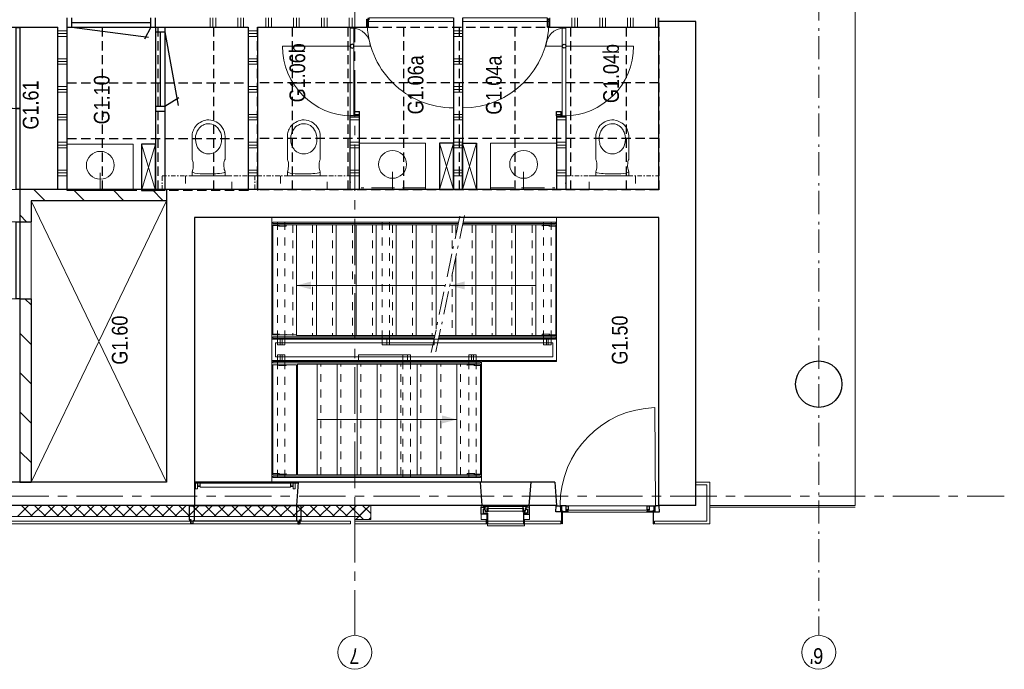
# Model space of a CAD drawing. Header units: millimetres. Extents: x 164327 to 368283, y 131426 to 274001.
# Tile 39 of 160: x 253114 to 263727, y 255018 to 262013. Entities that reach past the tile are written whole.
import ezdxf

# ---------------------------------------------------------------- set-up
doc = ezdxf.new("R2010")
doc.units = ezdxf.units.MM
doc.header["$LTSCALE"] = 400
for name, pattern in [('CENTER', [2, 1.25, -0.25, 0.25, -0.25]), ('HIDDEN', [0.375, 0.25, -0.125]), ('STYLE_01', [0.416641, 0.208282, -0.208359]), ('STYLE_06', [1.041641, 0.625, -0.208282, 0.069427, -0.138931]), ('STYLE_07', [1.875, 0.625, -0.208282, 0.625, -0.208359, 0.069427, -0.138931]), ('STYLE_15', [0.240945, 0.11811, -0.059055, 0.004724, -0.059055])]:
    doc.linetypes.add(name, pattern=pattern)
for name, color, linetype, lineweight in [('Binnenkozijnen', 140, 'Continuous', 15), ('Buitenkozijnen', 140, 'Continuous', 15), ('Lijn-afbreek', 140, 'STYLE_06', 15), ('mat-beton (ihwg)', 5, 'Continuous', 25), ('mat-isolatie', 140, 'Continuous', 15), ('mat-kalkzandsteen', 5, 'Continuous', 25), ('mat-multiplex-hor', 140, 'Continuous', 15), ('mat-naaldhout', 140, 'Continuous', 15), ('mat-scheidingswand-horizontaal', 5, 'Continuous', 25), ('mat-scheidingswand-vertikaal', 5, 'Continuous', 25), ('None', 7, 'Continuous', 9), ('Ruimtenummers', 5, 'Continuous', 25), ('sanitair', 7, 'Continuous', 5)]:
    doc.layers.add(name, color=color, linetype=linetype, lineweight=lineweight)
for name, color, linetype in [('plafond', 255, 'HIDDEN'), ('plat', 5, 'Continuous'), ('stramien', 1, 'CENTER')]:
    doc.layers.add(name, color=color, linetype=linetype)
doc.styles.add('Arial Narrow', font='ARIALN.TTF', dxfattribs={"height": 222.25})

# ---------------------------------------------------------------- blocks, each defined once
blk = doc.blocks.new('*X44')
at = {"layer": 'None', "lineweight": 13}
for p, q in [((37321, 11886), (37441, 11766)), ((37321, 11745), (37441, 11625)), ((37321, 11603), (37441, 11483)), ((37321, 11462), (37441, 11342)), ((37321, 11320), (37441, 11200)), ((37321, 11179), (37441, 11059)), ((37321, 11038), (37441, 10918)), ((37321, 10896), (37441, 10776)), ((37321, 10755), (37441, 10635)), ((37321, 10613), (37441, 10493)), ((37321, 10472), (37441, 10352)), ((37321, 10331), (37441, 10211)), ((37321, 10189), (37441, 10069)), ((37321, 10048), (37441, 9928)), ((37321, 9906), (37441, 9786)), ((37321, 9765), (37441, 9645)), ((37321, 9624), (37441, 9504)), ((37321, 9482), (37441, 9362)), ((37321, 9341), (37441, 9221)), ((37321, 9199), (37441, 9079)), ((37321, 9058), (37441, 8938)), ((37321, 8917), (37441, 8797)), ((37321, 8775), (37441, 8655)), ((37321, 8634), (37441, 8514)), ((37321, 8492), (37441, 8372)), ((37321, 8351), (37441, 8231)), ((37321, 8210), (37411, 8120))]:
    blk.add_line(p, q, dxfattribs=at)
at = {"layer": 'None', "lineweight": 5}
for p, q in [((37321, 11724), (37441, 11844)), ((37321, 11582), (37441, 11702)), ((37321, 11441), (37441, 11561)), ((37321, 11300), (37441, 11420)), ((37321, 11158), (37441, 11278)), ((37321, 11017), (37441, 11137)), ((37321, 10875), (37441, 10995)), ((37321, 10734), (37441, 10854)), ((37321, 10592), (37441, 10712)), ((37321, 10451), (37441, 10571)), ((37321, 10310), (37441, 10430)), ((37321, 10168), (37441, 10288)), ((37321, 10027), (37441, 10147)), ((37321, 9885), (37441, 10005)), ((37321, 9744), (37441, 9864)), ((37321, 9603), (37441, 9723)), ((37321, 9461), (37441, 9581)), ((37321, 9320), (37441, 9440)), ((37321, 9178), (37441, 9298)), ((37321, 9037), (37441, 9157)), ((37321, 8895), (37441, 9015)), ((37321, 8754), (37441, 8874)), ((37321, 8613), (37441, 8733)), ((37321, 8471), (37441, 8591)), ((37321, 8330), (37441, 8450)), ((37325, 8192), (37441, 8308)), ((37402, 8127), (37441, 8167))]:
    blk.add_line(p, q, dxfattribs=at)
blk = doc.blocks.new('*X45')
at = {"layer": 'None', "lineweight": 5}
for p, q in [((37291, 8158), (37382, 8250)), ((37353, 8079), (37441, 8167))]:
    blk.add_line(p, q, dxfattribs=at)
at = {"layer": 'None', "lineweight": 13}
for p, q in [((37291, 8240), (37441, 8090)), ((37422, 8250), (37441, 8231)), ((37291, 8099), (37311, 8079))]:
    blk.add_line(p, q, dxfattribs=at)
blk = doc.blocks.new('service blokje')
at = {"layer": 'None', "color": 8, "lineweight": 5}
for p, q in [((-500, 300), (0, 150)), ((0, 300), (-500, 150))]:
    blk.add_line(p, q, dxfattribs=at)
at = {"layer": 'None', "color": 92, "linetype": 'Continuous', "lineweight": 25}
blk.add_lwpolyline([(-500, 300), (0, 300), (0, 150), (-500, 150)], close=True, dxfattribs=at)
blk = doc.blocks.new('wasbak rechthoekig')
at = {"layer": 'None', "color": 43, "linetype": 'Continuous', "lineweight": 9}
blk.add_line((0, -190), (0, 0), dxfattribs=at)
at = {"layer": 'None', "color": 43, "lineweight": 9}
blk.add_circle((0, -272), 150, dxfattribs=at)
blk = doc.blocks.new('*X67')
at = {"layer": 'None', "lineweight": 9}
for p, q in [((4900, -3840), (5000, -3840)), ((4900, -3870), (5000, -3870)), ((4900, -3900), (5000, -3900)), ((4900, -4140), (5000, -4140)), ((4900, -4170), (5000, -4170)), ((4900, -4200), (5000, -4200)), ((4900, -4440), (5000, -4440)), ((4900, -4470), (5000, -4470)), ((4900, -4500), (5000, -4500)), ((4900, -4740), (5000, -4740)), ((4900, -4770), (5000, -4770)), ((4900, -4800), (5000, -4800)), ((4900, -5040), (5000, -5040)), ((4900, -5070), (5000, -5070)), ((4900, -5100), (5000, -5100)), ((4900, -5340), (5000, -5340)), ((4900, -5370), (5000, -5370)), ((4900, -5400), (5000, -5400))]:
    blk.add_line(p, q, dxfattribs=at)
blk = doc.blocks.new('*X68')
at = {"layer": 'None', "lineweight": 9}
for p, q in [((4900, -7500), (5000, -7500)), ((4900, -7740), (5000, -7740)), ((4900, -7770), (5000, -7770)), ((4900, -7800), (5000, -7800)), ((4900, -8040), (5000, -8040)), ((4900, -8070), (5000, -8070)), ((4900, -8100), (5000, -8100)), ((4900, -8340), (5000, -8340)), ((4900, -8370), (5000, -8370)), ((4900, -8400), (5000, -8400)), ((4900, -8640), (5000, -8640)), ((4900, -8670), (5000, -8670))]:
    blk.add_line(p, q, dxfattribs=at)
blk = doc.blocks.new('*X69')
at = {"layer": 'None', "lineweight": 9}
for p, q in [((3300, -2300), (3300, -2200)), ((3330, -2300), (3330, -2200)), ((3360, -2300), (3360, -2200)), ((3600, -2300), (3600, -2200)), ((3630, -2300), (3630, -2200)), ((3660, -2300), (3660, -2200)), ((3900, -2300), (3900, -2200)), ((3930, -2300), (3930, -2200)), ((3960, -2300), (3960, -2200)), ((4200, -2300), (4200, -2200)), ((4230, -2300), (4230, -2200)), ((4260, -2300), (4260, -2200)), ((4500, -2300), (4500, -2200)), ((4530, -2300), (4530, -2200)), ((4560, -2300), (4560, -2200)), ((4800, -2300), (4800, -2200)), ((4830, -2300), (4830, -2200)), ((4860, -2300), (4860, -2200))]:
    blk.add_line(p, q, dxfattribs=at)
blk = doc.blocks.new('*X73')
at = {"layer": 'None', "lineweight": 9}
blk.add_line((2805, -1862), (2877, -1790), dxfattribs=at)
blk = doc.blocks.new('*X74')
at = {"layer": 'None', "lineweight": 9}
for p, q in [((211, -1910), (331, -1790)), ((636, -1910), (756, -1790)), ((1060, -1910), (1180, -1790)), ((1484, -1910), (1604, -1790)), ((1908, -1910), (1975, -1843))]:
    blk.add_line(p, q, dxfattribs=at)
blk = doc.blocks.new('*U75')
at = {"layer": 'None', "color": 92, "linetype": 'Continuous', "lineweight": 25}
for points in [[(3153, -1750), (4025, -1750), (4025, -1790), (3153, -1790)], [(4025, -1750), (4897, -1750), (4897, -1790), (4025, -1790)]]:
    blk.add_lwpolyline(points, close=True, dxfattribs=at)
blk = doc.blocks.new('*U76')
at = {"layer": 'None', "color": 140, "linetype": 'Continuous', "lineweight": 15}
for p, q in [((3153, -918), (3153, -1750)), ((4897, -918), (4897, -1750))]:
    blk.add_line(p, q, dxfattribs=at)
for points, knots in [([(4025, -1750), (4025, -1527), (3908, -1334), (3791, -1141), (3589, -1029), (3387, -918), (3153, -918)], [0, 0, 0, 0.32689, 0.32689, 0.660261, 0.660261, 1, 1, 1]), ([(4897, -918), (4663, -918), (4461, -1029), (4259, -1141), (4142, -1334), (4025, -1527), (4025, -1750)], [0, 0, 0, 0.339739, 0.339739, 0.67311, 0.67311, 1, 1, 1])]:
    blk.add_open_spline(points, degree=2, knots=knots, dxfattribs=at)
at = {"layer": 'None', "color": 7}
blk.add_blockref('*U75', (0, 0), dxfattribs=at)
blk = doc.blocks.new('*U81')
at = {"layer": 'None', "color": 140, "linetype": 'Continuous', "lineweight": 15}
blk.add_line((1975, -850), (1975, -1750), dxfattribs=at)
at = {"layer": 'None', "color": 92, "linetype": 'Continuous', "lineweight": 25}
blk.add_lwpolyline([(1975, -1750), (2805, -1750), (2805, -1790), (1975, -1790)], close=True, dxfattribs=at)
at = {"layer": 'None', "color": 140, "linetype": 'Continuous', "lineweight": 15}
blk.add_open_spline([(2805, -1750), (2805, -1509), (2694, -1300), (2583, -1091), (2390, -971), (2197, -850), (1975, -850)], degree=2, knots=[0, 0, 0, 0.344418, 0.344418, 0.677866, 0.677866, 1, 1, 1], dxfattribs=at)
blk = doc.blocks.new('wandcloset SPHINX')
at = {"layer": 'sanitair', "color": 8, "linetype": 'STYLE_01', "lineweight": 5}
blk.add_lwpolyline([(0, 250), (150, 250), (150, -250), (0, -250)], close=True, dxfattribs=at)
at = {"layer": 'sanitair', "color": 43, "linetype": 'Continuous', "lineweight": 9}
blk.add_lwpolyline([(0, 177.5), (-42.5, 177.5), (-68.5, 169.49), (-81.5, 167.061), (-97.5, 165.452), (-112.223, 165), (-129.5, 165.626), (-142.511, 167), (-153.5, 168.934), (-163.5, 171.61), (-171.5, 174.928), (-175.461, 177.5), (-432.5, 177.5), (-451.5, 175.115), (-466.343, 172), (-477.5, 168.764), (-490.5, 163.958), (-500.5, 159.811), (-516.35, 150.66), (-529, 142), (-542.5, 130.791), (-553.289, 120.002), (-565.613, 105), (-573.696, 91), (-584.987, 71.443), (-590.599, 57), (-595.434, 40), (-600, 17), (-600, -4), (-598.231, -25), (-593.936, -46), (-587.67, -65), (-579.924, -82), (-569.15, -100), (-556.5, -116.406), (-538.909, -133.997), (-520.491, -148), (-497.5, -160.877), (-468.5, -171.436), (-445.5, -176.004), (-422.5, -177.5), (-175.461, -177.5), (-168.589, -173.532), (-153.805, -169), (-137.5, -166.368), (-117.5, -165.057), (-100.5, -165.286), (-83.5, -166.788), (-67.5, -169.733), (-54.815, -174), (-42.5, -177.5), (0, -177.5)], close=True, dxfattribs=at)
for points in [[(-330.716, 131.213), (-363.716, 138.777), (-388.716, 141.656), (-406.212, 141.656), (-429.716, 139.048), (-448.716, 134.643), (-468.716, 127.543), (-480.799, 121.853), (-491.088, 116.038), (-502.647, 108.253), (-515.298, 97.853), (-524.755, 88.396), (-535.714, 74.853), (-541.855, 65.453), (-545.716, 58.53), (-550.716, 47.753), (-557.272, 26.853), (-559.437, 13.853), (-560.216, -0.007), (-559.024, -17.147), (-555.144, -35.147), (-548.367, -53.147), (-538.934, -70.147), (-526.781, -86.147), (-517.716, -95.606), (-506.733, -105.147), (-491.716, -115.665), (-478.716, -122.931), (-460.916, -131.116), (-436.916, -138.081), (-416.716, -140.879), (-397.466, -141.875), (-378.716, -140.93), (-364.516, -138.937), (-348.626, -135.336), (-335.166, -132.83), (-326.916, -129.699), (-317.327, -125.944), (-306.916, -120.88), (-295.743, -114.147), (-278.132, -100.147), (-264.351, -85.147), (-254.63, -71.147), (-245.716, -53.764), (-239.317, -35.147), (-235.935, -18.147), (-234.716, 0.125), (-236.444, 21.853), (-239.706, 34.853), (-242.271, 45.076), (-245.479, 53.453), (-251.993, 66.853), (-258.716, 77.739), (-266.716, 88.307), (-276.513, 98.853), (-284.308, 105.853), (-293.716, 113.014), (-302.862, 118.853), (-311.716, 123.6), (-321.216, 127.406), (-330.716, 131.213)], [(-42.5, 177.5), (-37.757, 174), (-34.002, 166), (-29.049, 147), (-25.068, 122), (-21.975, 92), (-20.331, 68), (-19.056, 38), (-18.555, 12), (-18.5, 0), (-18.971, -35), (-19.865, -59), (-20.941, -78), (-22.401, -97), (-24.571, -118), (-28.282, -143), (-32.692, -162), (-36.065, -171), (-39.386, -176), (-42.5, -177.5)]]:
    blk.add_lwpolyline(points, dxfattribs=at)
blk = doc.blocks.new('*X82')
at = {"layer": 'None', "lineweight": 9}
for p, q in [((3300, -6562.5), (3300, -6462.5)), ((3330, -6562.5), (3330, -6462.5)), ((3360, -6562.5), (3360, -6462.5)), ((3600, -6562.5), (3600, -6462.5)), ((3630, -6562.5), (3630, -6462.5)), ((3660, -6562.5), (3660, -6462.5)), ((3900, -6562.5), (3900, -6462.5)), ((3930, -6562.5), (3930, -6462.5)), ((3960, -6562.5), (3960, -6462.5)), ((4200, -6562.5), (4200, -6462.5)), ((4230, -6562.5), (4230, -6462.5)), ((4260, -6562.5), (4260, -6462.5)), ((4500, -6562.5), (4500, -6462.5)), ((4530, -6562.5), (4530, -6462.5)), ((4560, -6562.5), (4560, -6462.5)), ((4800, -6562.5), (4800, -6462.5)), ((4830, -6562.5), (4830, -6462.5)), ((4860, -6562.5), (4860, -6462.5))]:
    blk.add_line(p, q, dxfattribs=at)
blk = doc.blocks.new('*X83')
at = {"layer": 'None', "lineweight": 9}
for p, q in [((3300, -5450), (3300, -5350)), ((3330, -5450), (3330, -5350)), ((3360, -5450), (3360, -5350)), ((3600, -5450), (3600, -5350)), ((3630, -5450), (3630, -5350)), ((3660, -5450), (3660, -5350)), ((3900, -5450), (3900, -5350)), ((3930, -5450), (3930, -5350))]:
    blk.add_line(p, q, dxfattribs=at)
blk = doc.blocks.new('*X84')
at = {"layer": 'None', "lineweight": 9}
for p, q in [((3300, -7675), (3300, -7575)), ((3330, -7675), (3330, -7575)), ((3360, -7675), (3360, -7575)), ((3600, -7675), (3600, -7575)), ((3630, -7675), (3630, -7575)), ((3660, -7675), (3660, -7575)), ((3900, -7675), (3900, -7575)), ((3930, -7675), (3930, -7575))]:
    blk.add_line(p, q, dxfattribs=at)
blk = doc.blocks.new('taatsdeur 950 toilet')
at = {"layer": 'Binnenkozijnen', "lineweight": 15}
blk.add_lwpolyline([(0, 40), (945, 40), (945, 0), (0, 0)], close=True, dxfattribs=at)
at = {"layer": 'Binnenkozijnen', "color": 92, "lineweight": 25}
blk.add_circle((750, 20), 20, dxfattribs=at)
at = {"layer": 'None', "color": 43, "linetype": 'Continuous', "lineweight": 9}
for p, q in [((750, 40), (750, 215)), ((750, 0), (750, -730))]:
    blk.add_line(p, q, dxfattribs=at)
for radius, start, end in [(195, 0, 90), (750, 180, 270)]:
    blk.add_arc((750, 20), radius, start, end, dxfattribs=at)
blk = doc.blocks.new('metalstud voorzetwand')
at = {"layer": 'None', "color": 140, "linetype": 'STYLE_15', "lineweight": 15}
blk.add_lwpolyline([(0, 0), (150, 0), (150, -1000), (0, -1000)], close=True, dxfattribs=at)
blk = doc.blocks.new('kubica deur 930')
at = {"layer": 'None', "color": 43, "linetype": 'Continuous', "lineweight": 9}
blk.add_line((0, -40), (0, -970), dxfattribs=at)
at = {"layer": 'None', "color": 140, "linetype": 'Continuous', "lineweight": 15}
blk.add_lwpolyline([(0, -40), (0, 0), (-910, 0), (-910, -20), (-930, -20), (-930, -40)], close=True, dxfattribs=at)
at = {"layer": 'None', "color": 43, "linetype": 'Continuous', "lineweight": 9}
blk.add_arc((0, -40), 930, 180, 270, dxfattribs=at)
blk = doc.blocks.new('*U86')
at = {"layer": 'None', "color": 92, "linetype": 'Continuous', "lineweight": 25}
for p, q in [((4900, -7497.5), (4985, -7497.5)), ((4985, -7497.5), (4985, -7477.5)), ((4985, -7477.5), (5000, -7477.5))]:
    blk.add_line(p, q, dxfattribs=at)
at = {"layer": 'None', "color": 7, "xscale": -1, "rotation": 270}
blk.add_blockref('kubica deur 930', (5000, -6562.5), dxfattribs=at)
blk = doc.blocks.new('*U87')
at = {"layer": 'None', "color": 92, "linetype": 'Continuous', "lineweight": 25}
for p, q in [((4900, -5527.5), (4985, -5527.5)), ((4985, -5527.5), (4985, -5547.5)), ((4985, -5547.5), (5000, -5547.5))]:
    blk.add_line(p, q, dxfattribs=at)
at = {"layer": 'None', "color": 7, "rotation": 270}
blk.add_blockref('kubica deur 930', (5000, -6462.5), dxfattribs=at)
blk = doc.blocks.new('*X88')
at = {"layer": 'None', "lineweight": 9}
blk.add_line((3960, -7625), (3960, -7575), dxfattribs=at)
blk = doc.blocks.new('*U89')
at = {"layer": 'mat-scheidingswand-horizontaal', "lineweight": 25}
for p, q in [((3944, -7575), (3990, -7575)), ((3944, -7625), (3990, -7625)), ((3990, -7575), (3990, -7625))]:
    blk.add_line(p, q, dxfattribs=at)
at = {"layer": 'mat-scheidingswand-horizontaal'}
blk.add_blockref('*X88', (0, 0), dxfattribs=at)
blk = doc.blocks.new('*X90')
at = {"layer": 'None', "lineweight": 9}
blk.add_line((3960, -5450), (3960, -5400), dxfattribs=at)
blk = doc.blocks.new('*U91')
at = {"layer": 'mat-scheidingswand-horizontaal', "lineweight": 25}
for p, q in [((3945, -5400), (3990, -5400)), ((3990, -5400), (3990, -5450)), ((3945, -5450), (3990, -5450))]:
    blk.add_line(p, q, dxfattribs=at)
at = {"layer": 'mat-scheidingswand-horizontaal'}
blk.add_blockref('*X90', (0, 0), dxfattribs=at)
blk = doc.blocks.new('*X92')
at = {"layer": 'None', "lineweight": 9}
for p, q in [((3300, -4350), (3300, -4250)), ((3330, -4350), (3330, -4250)), ((3360, -4350), (3360, -4250)), ((3600, -4350), (3600, -4250)), ((3630, -4350), (3630, -4250)), ((3660, -4350), (3660, -4250)), ((3900, -4350), (3900, -4250)), ((3930, -4350), (3930, -4250)), ((3960, -4350), (3960, -4250)), ((4200, -4350), (4200, -4250)), ((4230, -4350), (4230, -4250)), ((4260, -4350), (4260, -4250)), ((4500, -4350), (4500, -4250)), ((4530, -4350), (4530, -4250)), ((4560, -4350), (4560, -4250)), ((4800, -4350), (4800, -4250)), ((4830, -4350), (4830, -4250)), ((4860, -4350), (4860, -4250))]:
    blk.add_line(p, q, dxfattribs=at)
blk = doc.blocks.new('*X93')
at = {"layer": 'None', "lineweight": 9}
for p, q in [((3030, -2061), (3150, -1941)), ((3030, -2485), (3150, -2365)), ((3030, -2910), (3150, -2790)), ((3030, -3334), (3150, -3214))]:
    blk.add_line(p, q, dxfattribs=at)
blk = doc.blocks.new('*U94')
at = {"layer": 'None', "color": 8, "linetype": 'Continuous', "lineweight": 5}
for p, q in [((0, -3370), (3030, -1910)), ((0, -1910), (3030, -3370))]:
    blk.add_line(p, q, dxfattribs=at)
blk = doc.blocks.new('*U103')
at = {"layer": 'Lijn-afbreek', "color": 43, "linetype": 'STYLE_01', "lineweight": 9}
blk.add_line((40461, 8705), (39271, 8705), dxfattribs=at)
at = {"layer": 'Lijn-afbreek', "color": 43, "linetype": 'Continuous', "lineweight": 9}
for p, q in [((40461, 8665), (39271, 8665)), ((39271, 8425), (39271, 8665)), ((40461, 8425), (40461, 8665))]:
    blk.add_line(p, q, dxfattribs=at)
blk = doc.blocks.new('*U104')
at = {"layer": 'Lijn-afbreek', "color": 43, "linetype": 'STYLE_01', "lineweight": 9}
blk.add_line((40461, 8275), (39271, 8275), dxfattribs=at)
at = {"layer": 'Lijn-afbreek', "color": 43, "linetype": 'Continuous', "lineweight": 9}
for p, q in [((40461, 8235), (39271, 8235)), ((39271, 7995), (39271, 8235)), ((40461, 7995), (40461, 8235))]:
    blk.add_line(p, q, dxfattribs=at)
blk = doc.blocks.new('*U105')
at = {"layer": 'Lijn-afbreek', "color": 43, "linetype": 'STYLE_01', "lineweight": 9}
blk.add_line((40461, 8490), (39271, 8490), dxfattribs=at)
at = {"layer": 'Lijn-afbreek', "color": 43, "linetype": 'Continuous', "lineweight": 9}
for p, q in [((40461, 8450), (39271, 8450)), ((39271, 8210), (39271, 8450)), ((40461, 8210), (40461, 8450))]:
    blk.add_line(p, q, dxfattribs=at)
blk = doc.blocks.new('*U106')
at = {"layer": 'Lijn-afbreek', "color": 43, "linetype": 'Continuous', "lineweight": 9}
for p, q in [((40461, 9135), (39276, 9135)), ((39276, 8880), (39276, 9135)), ((40461, 9135), (40461, 8880)), ((40461, 8880), (39276, 8880))]:
    blk.add_line(p, q, dxfattribs=at)
blk = doc.blocks.new('*U107')
at = {"layer": 'Lijn-afbreek', "color": 43, "linetype": 'STYLE_01', "lineweight": 9}
blk.add_line((40461, 8920), (39271, 8920), dxfattribs=at)
at = {"layer": 'Lijn-afbreek', "color": 43, "linetype": 'Continuous', "lineweight": 9}
for p, q in [((40461, 8880), (39271, 8880)), ((39271, 8640), (39271, 8880)), ((40461, 8640), (40461, 8880))]:
    blk.add_line(p, q, dxfattribs=at)
blk = doc.blocks.new('*U108')
at = {"layer": 'Lijn-afbreek', "color": 8, "linetype": 'STYLE_01', "lineweight": 5}
blk.add_line((40461, 8060), (39271, 8060), dxfattribs=at)
at = {"layer": 'Lijn-afbreek', "color": 8, "linetype": 'Continuous', "lineweight": 5}
for p, q in [((40461, 8020), (39271, 8020)), ((39271, 7780), (39271, 8020)), ((40461, 7780), (40461, 8020))]:
    blk.add_line(p, q, dxfattribs=at)
blk = doc.blocks.new('*U109')
at = {"layer": 'Lijn-afbreek', "color": 8, "linetype": 'STYLE_01', "lineweight": 5}
blk.add_line((40461, 7845), (39271, 7845), dxfattribs=at)
at = {"layer": 'Lijn-afbreek', "color": 8, "linetype": 'Continuous', "lineweight": 5}
for p, q in [((40461, 7805), (39271, 7805)), ((39271, 7565), (39271, 7805)), ((40461, 7565), (40461, 7805))]:
    blk.add_line(p, q, dxfattribs=at)
blk = doc.blocks.new('*U110')
at = {"layer": 'Lijn-afbreek', "color": 140, "linetype": 'STYLE_01', "lineweight": 15}
blk.add_line((40461, 6770), (39271, 6770), dxfattribs=at)
at = {"layer": 'Lijn-afbreek', "color": 140, "linetype": 'Continuous', "lineweight": 15}
for p, q in [((40461, 6730), (39271, 6730)), ((39271, 6490), (39271, 6730)), ((40461, 6490), (40461, 6730))]:
    blk.add_line(p, q, dxfattribs=at)
blk = doc.blocks.new('*U111')
at = {"layer": 'Lijn-afbreek', "color": 140, "linetype": 'STYLE_01', "lineweight": 15}
blk.add_line((40461, 6985), (39271, 6985), dxfattribs=at)
at = {"layer": 'Lijn-afbreek', "color": 140, "linetype": 'Continuous', "lineweight": 15}
for p, q in [((40461, 6945), (39271, 6945)), ((39271, 6705), (39271, 6945)), ((40461, 6705), (40461, 6945))]:
    blk.add_line(p, q, dxfattribs=at)
blk = doc.blocks.new('*U112')
at = {"layer": 'Lijn-afbreek', "color": 43, "linetype": 'STYLE_01', "lineweight": 9}
blk.add_line((40461, 6559), (39271, 6559), dxfattribs=at)
at = {"layer": 'Lijn-afbreek', "color": 43, "linetype": 'Continuous', "lineweight": 9}
for p, q in [((40461, 6519), (39271, 6519)), ((39271, 6279), (39271, 6519)), ((40461, 6279), (40461, 6519))]:
    blk.add_line(p, q, dxfattribs=at)
blk = doc.blocks.new('*U113')
at = {"layer": 'Lijn-afbreek', "color": 43, "linetype": 'STYLE_01', "lineweight": 9}
blk.add_line((40461, 6340), (39271, 6340), dxfattribs=at)
at = {"layer": 'Lijn-afbreek', "color": 43, "linetype": 'Continuous', "lineweight": 9}
for p, q in [((39271, 6085), (39271, 6325)), ((40461, 6300), (39271, 6300)), ((40461, 6085), (40461, 6325)), ((40461, 6085), (39271, 6085))]:
    blk.add_line(p, q, dxfattribs=at)
blk = doc.blocks.new('*U114')
at = {"layer": 'Lijn-afbreek', "color": 8, "linetype": 'Continuous', "lineweight": 5}
for p, q in [((39809, 7276), (39809, 8880)), ((40461, 7590), (39271, 7590)), ((39271, 7390), (39271, 7590)), ((39271, 7135), (39271, 7341)), ((40461, 7375), (39342, 7375)), ((39809, 6300), (39809, 7227)), ((40461, 7160), (40357, 7160))]:
    blk.add_line(p, q, dxfattribs=at)
at = {"layer": 'Lijn-afbreek', "color": 8, "linetype": 'STYLE_01', "lineweight": 5}
for p, q in [((40461, 7630), (39271, 7630)), ((40461, 7415), (39271, 7415)), ((40461, 7200), (40169, 7200))]:
    blk.add_line(p, q, dxfattribs=at)
at = {"layer": 'Lijn-afbreek', "color": 43, "linetype": 'Continuous', "lineweight": 9}
for p, q in [((40461, 7350), (40461, 7590)), ((40461, 7135), (40461, 7375)), ((39271, 6920), (39271, 7160)), ((40461, 7138), (40461, 7160))]:
    blk.add_line(p, q, dxfattribs=at)
at = {"layer": 'Lijn-afbreek', "color": 140, "linetype": 'STYLE_01', "lineweight": 15}
blk.add_line((39937, 7200), (39271, 7200), dxfattribs=at)
at = {"layer": 'Lijn-afbreek', "color": 140, "linetype": 'Continuous', "lineweight": 15}
for p, q in [((40126, 7160), (39271, 7160)), ((40461, 6920), (40461, 7089))]:
    blk.add_line(p, q, dxfattribs=at)
at = {"layer": 'Lijn-afbreek', "color": 8, "lineweight": 5}
for points in [[(39809, 8880), (39852, 8721), (39767, 8721)], [(39809, 7227), (39852, 7068), (39767, 7068)]]:
    blk.add_solid(points, dxfattribs=at)
at = {"layer": 'None', "color": 7}
for name in ['*U106', '*U107', '*U103', '*U105', '*U104', '*U108', '*U109', '*U111', '*U110', '*U112', '*U113']:
    blk.add_blockref(name, (0, 0), dxfattribs=at)
blk = doc.blocks.new('*U115')
at = {"layer": 'Lijn-afbreek', "color": 43, "linetype": 'Continuous', "lineweight": 9}
for p, q in [((37771, 9135), (38956, 9135)), ((37771, 9135), (37771, 8880)), ((38956, 8880), (38956, 9135)), ((37771, 8880), (38956, 8880))]:
    blk.add_line(p, q, dxfattribs=at)
blk = doc.blocks.new('*U116')
at = {"layer": 'Lijn-afbreek', "color": 43, "linetype": 'Continuous', "lineweight": 9}
for p, q in [((37771, 8655), (37771, 8415)), ((37771, 8655), (38961, 8655)), ((38961, 8655), (38961, 8415)), ((37771, 8440), (38961, 8440))]:
    blk.add_line(p, q, dxfattribs=at)
at = {"layer": 'Lijn-afbreek', "color": 43, "linetype": 'STYLE_01', "lineweight": 9}
blk.add_line((37771, 8400), (38961, 8400), dxfattribs=at)
blk = doc.blocks.new('*U117')
at = {"layer": 'Lijn-afbreek', "color": 43, "linetype": 'Continuous', "lineweight": 9}
for p, q in [((37771, 8440), (37771, 8200)), ((37771, 8440), (38961, 8440)), ((38961, 8440), (38961, 8200)), ((37771, 8225), (38961, 8225))]:
    blk.add_line(p, q, dxfattribs=at)
at = {"layer": 'Lijn-afbreek', "color": 43, "linetype": 'STYLE_01', "lineweight": 9}
blk.add_line((37771, 8185), (38961, 8185), dxfattribs=at)
blk = doc.blocks.new('*U118')
at = {"layer": 'Lijn-afbreek', "color": 43, "linetype": 'Continuous', "lineweight": 9}
for p, q in [((37771, 8225), (37771, 7985)), ((37771, 8225), (38961, 8225)), ((38961, 8225), (38961, 7985)), ((37771, 8010), (38961, 8010))]:
    blk.add_line(p, q, dxfattribs=at)
at = {"layer": 'Lijn-afbreek', "color": 43, "linetype": 'STYLE_01', "lineweight": 9}
blk.add_line((37771, 7970), (38961, 7970), dxfattribs=at)
blk = doc.blocks.new('*U119')
at = {"layer": 'Lijn-afbreek', "color": 43, "linetype": 'Continuous', "lineweight": 9}
for p, q in [((37771, 8010), (37771, 7770)), ((37771, 8010), (38961, 8010)), ((38961, 8010), (38961, 7770)), ((37771, 7795), (38961, 7795))]:
    blk.add_line(p, q, dxfattribs=at)
at = {"layer": 'Lijn-afbreek', "color": 43, "linetype": 'STYLE_01', "lineweight": 9}
blk.add_line((37771, 7755), (38961, 7755), dxfattribs=at)
blk = doc.blocks.new('*U120')
at = {"layer": 'Lijn-afbreek', "color": 43, "linetype": 'Continuous', "lineweight": 9}
for p, q in [((37771, 7795), (37771, 7555)), ((37771, 7795), (38961, 7795)), ((38961, 7795), (38961, 7555)), ((37771, 7580), (38961, 7580))]:
    blk.add_line(p, q, dxfattribs=at)
at = {"layer": 'Lijn-afbreek', "color": 43, "linetype": 'STYLE_01', "lineweight": 9}
blk.add_line((37771, 7540), (38961, 7540), dxfattribs=at)
blk = doc.blocks.new('*U121')
at = {"layer": 'Lijn-afbreek', "color": 43, "linetype": 'Continuous', "lineweight": 9}
for p, q in [((37771, 7580), (37771, 7340)), ((37771, 7580), (38961, 7580)), ((38961, 7580), (38961, 7340)), ((37771, 7365), (38961, 7365))]:
    blk.add_line(p, q, dxfattribs=at)
at = {"layer": 'Lijn-afbreek', "color": 43, "linetype": 'STYLE_01', "lineweight": 9}
blk.add_line((37771, 7325), (38961, 7325), dxfattribs=at)
blk = doc.blocks.new('*U122')
at = {"layer": 'Lijn-afbreek', "color": 43, "linetype": 'Continuous', "lineweight": 9}
for p, q in [((37771, 7365), (37771, 7125)), ((37771, 7365), (38961, 7365)), ((38961, 7365), (38961, 7125)), ((37771, 7150), (38961, 7150))]:
    blk.add_line(p, q, dxfattribs=at)
at = {"layer": 'Lijn-afbreek', "color": 43, "linetype": 'STYLE_01', "lineweight": 9}
blk.add_line((37771, 7110), (38961, 7110), dxfattribs=at)
blk = doc.blocks.new('*U123')
at = {"layer": 'Lijn-afbreek', "color": 43, "linetype": 'Continuous', "lineweight": 9}
for p, q in [((37771, 8870), (37771, 8630)), ((37771, 8870), (38961, 8870)), ((38961, 8870), (38961, 8630)), ((37771, 8655), (38961, 8655))]:
    blk.add_line(p, q, dxfattribs=at)
at = {"layer": 'Lijn-afbreek', "color": 43, "linetype": 'STYLE_01', "lineweight": 9}
blk.add_line((37771, 8615), (38961, 8615), dxfattribs=at)
blk = doc.blocks.new('*U124')
at = {"layer": 'Lijn-afbreek', "color": 8, "linetype": 'Continuous', "lineweight": 5}
blk.add_line((38366, 8655), (38366, 7150), dxfattribs=at)
at = {"layer": 'Lijn-afbreek', "color": 8, "lineweight": 5}
blk.add_solid([(38366, 7150), (38324, 7309), (38409, 7309)], dxfattribs=at)
at = {"layer": 'None', "color": 43, "linetype": 'Continuous', "lineweight": 9}
blk.add_lwpolyline([(37771, 7150), (38961, 7150), (38961, 6895), (37771, 6895)], close=True, dxfattribs=at)
at = {"layer": 'None', "color": 7}
for name in ['*U115', '*U123', '*U116', '*U117', '*U118', '*U119', '*U120', '*U121', '*U122']:
    blk.add_blockref(name, (0, 0), dxfattribs=at)
blk = doc.blocks.new('*U125')
at = {"layer": 'Lijn-afbreek', "color": 43, "linetype": 'Continuous', "lineweight": 9}
for points in [[(37756, 6895), (37741, 6895), (37741, 9135), (37756, 9135)], [(38991, 6895), (38976, 6895), (38976, 9135), (38991, 9135)]]:
    blk.add_lwpolyline(points, close=True, dxfattribs=at)
for points in [[(39256, 7393), (39256, 9135), (39241, 9135), (39241, 7396)], [(40491, 7132), (40491, 9135), (40476, 9135), (40476, 7135)], [(39256, 7344), (39256, 6085), (39241, 6085), (39241, 7347)], [(40491, 7083), (40491, 6085), (40476, 6085), (40476, 7086)]]:
    blk.add_lwpolyline(points, dxfattribs=at)
at = {"layer": 'None', "color": 43, "linetype": 'Continuous', "lineweight": 9}
for p, q in [((38991, 6885), (37691, 6885)), ((38991, 6075), (38991, 6880)), ((38991, 6075), (40541, 6075))]:
    blk.add_line(p, q, dxfattribs=at)
at = {"layer": 'None', "color": 140, "linetype": 'Continuous', "lineweight": 15}
blk.add_lwpolyline([(40541, 9145), (40541, 9980), (37691, 9980), (37691, 9145)], close=True, dxfattribs=at)
at = {"layer": 'None', "color": 7}
for name in ['*U124', '*U114']:
    blk.add_blockref(name, (0, 0), dxfattribs=at)
blk = doc.blocks.new('*U126')
at = {"layer": 'Lijn-afbreek', "color": 43, "linetype": 'STYLE_01', "lineweight": 9}
for points in [[(37741, 9005), (38991, 9005), (38991, 9085), (37741, 9085)], [(40491, 7955), (39241, 7955), (39241, 7875), (40491, 7875)], [(37741, 7652), (38991, 7652), (38991, 7732), (37741, 7732)], [(37741, 6941), (38991, 6941), (38991, 7021), (37741, 7021)], [(40491, 6215), (39241, 6215), (39241, 6135), (40491, 6135)]]:
    blk.add_lwpolyline(points, close=True, dxfattribs=at)
at = {"layer": 'Lijn-afbreek', "color": 43, "linetype": 'Continuous', "lineweight": 9}
for points in [[(39061, 9005), (38991, 9005), (38991, 9085), (39061, 9085)], [(39171, 9035), (39231, 9035), (39231, 9055), (39171, 9055)], [(39171, 7955), (39241, 7955), (39241, 7875), (39171, 7875)], [(39171, 7396), (39231, 7396), (39231, 7905), (39171, 7905)], [(39061, 7652), (38991, 7652), (38991, 7732), (39061, 7732)], [(39061, 6941), (38991, 6941), (38991, 7021), (39061, 7021)], [(39171, 6215), (39241, 6215), (39241, 6135), (39171, 6135)]]:
    blk.add_lwpolyline(points, close=True, dxfattribs=at)
at = {"layer": 'Lijn-afbreek', "color": 140, "linetype": 'Continuous', "lineweight": 15}
for points in [[(39061, 9035), (39001, 9035), (39001, 9055), (39061, 9055)], [(39061, 7682), (39001, 7682), (39001, 8209), (39061, 8209)], [(39061, 6971), (39001, 6971), (39001, 6991), (39061, 6991)], [(39171, 6185), (39231, 6185), (39231, 6165), (39171, 6165)]]:
    blk.add_lwpolyline(points, close=True, dxfattribs=at)
at = {"layer": 'Lijn-afbreek', "color": 8, "linetype": 'Continuous', "lineweight": 5}
blk.add_lwpolyline([(39171, 9005), (39241, 9005), (39241, 9085), (39171, 9085)], close=True, dxfattribs=at)
at = {"layer": 'Lijn-afbreek', "color": 8, "linetype": 'STYLE_01', "lineweight": 5}
blk.add_lwpolyline([(40491, 9005), (39241, 9005), (39241, 9085), (40491, 9085)], close=True, dxfattribs=at)
at = {"layer": 'None', "color": 140, "linetype": 'Continuous', "lineweight": 15}
for p, q in [((39001, 6966), (39001, 9145)), ((39001, 9145), (39231, 9145)), ((39041, 6966), (39041, 9105)), ((39041, 9105), (39191, 9105)), ((39191, 7370), (39191, 6115)), ((39231, 7370), (39231, 6075)), ((39001, 6075), (39001, 6966)), ((39041, 6115), (39041, 6966)), ((39231, 6075), (39001, 6075)), ((39191, 6115), (39041, 6115))]:
    blk.add_line(p, q, dxfattribs=at)
at = {"layer": 'None', "color": 43, "linetype": 'Continuous', "lineweight": 9}
for p, q in [((39231, 9145), (39231, 7370)), ((39191, 9105), (39191, 7370))]:
    blk.add_line(p, q, dxfattribs=at)
at = {"layer": 'None', "color": 43, "linetype": 'STYLE_01', "lineweight": 9}
for points in [[(37776, 9145), (37786, 9145), (37786, 8990), (37776, 8990)], [(38946, 9145), (38956, 9145), (38956, 8990), (38946, 8990)], [(39276, 9145), (39286, 9145), (39286, 8990), (39276, 8990)], [(40446, 9145), (40456, 9145), (40456, 8990), (40446, 8990)], [(37776, 7039), (37786, 7039), (37786, 6885), (37776, 6885)], [(38946, 7039), (38956, 7039), (38956, 6885), (38946, 6885)], [(39276, 6230), (39286, 6230), (39286, 6075), (39276, 6075)], [(40446, 6230), (40456, 6230), (40456, 6075), (40446, 6075)]]:
    blk.add_lwpolyline(points, close=True, dxfattribs=at)
blk = doc.blocks.new('*U127')
at = {"layer": 'Lijn-afbreek', "lineweight": 15}
for p, q in [((40556, 7119), (39086, 7427)), ((40561, 7069), (39090, 7377))]:
    blk.add_line(p, q, dxfattribs=at)
blk = doc.blocks.new('*U128')
at = {"layer": 'None', "color": 7}
for name in ['*U125', '*U126', '*U127']:
    blk.add_blockref(name, (0, 0), dxfattribs=at)
blk = doc.blocks.new('Kolom O 500')
at = {"layer": 'mat-beton (ihwg)', "lineweight": 25}
blk.add_circle((0, 0), 250, dxfattribs=at)
blk = doc.blocks.new('1200 pui trappenhuis recht')
at = {"layer": 'Buitenkozijnen', "color": 92, "linetype": 'Continuous', "lineweight": 25}
for p, q in [((78, 450), (78, 200)), ((1198, 450), (1178, 200))]:
    blk.add_line(p, q, dxfattribs=at)
at = {"layer": 'Buitenkozijnen', "color": 43, "linetype": 'Continuous', "lineweight": 9}
blk.add_lwpolyline([(1218, 37), (1218, 0), (38, 0), (38, 37), (26, 37), (26, 200), (78, 200), (78, 450), (1198, 450), (1178, 200), (1230, 200), (1230, 37)], close=True, dxfattribs=at)
at = {"layer": 'mat-beton (ihwg)', "color": 8, "lineweight": 5}
for p, q in [((78, 440), (1197, 440)), ((78, 200), (1178, 200))]:
    blk.add_line(p, q, dxfattribs=at)
at = {"layer": 'None', "color": 8, "linetype": 'Continuous', "lineweight": 5}
blk.add_line((76, 195), (1180, 195), dxfattribs=at)
at = {"layer": 'None', "color": 43, "linetype": 'Continuous', "lineweight": 9}
for points in [[(111, 440), (91, 440), (91, 380), (111, 380)], [(1114, 440), (1114, 395), (141, 395), (141, 440)], [(1144, 440), (1164, 440), (1164, 380), (1144, 380)]]:
    blk.add_lwpolyline(points, close=True, dxfattribs=at)
at = {"layer": 'None', "color": 8, "linetype": 'Continuous', "lineweight": 5}
for points in [[(111, 417), (141, 417), (141, 403), (111, 403)], [(1144, 417), (1114, 417), (1114, 403), (1144, 403)]]:
    blk.add_lwpolyline(points, close=True, dxfattribs=at)
at = {"layer": 'None', "color": 92, "linetype": 'Continuous', "lineweight": 25}
for points in [[(26, 195), (76, 195), (76, 34), (61, 34), (61, 0), (45, 0), (45, 43), (26, 43)], [(1230, 195), (1180, 195), (1180, 34), (1194, 34), (1194, 0), (1211, 0), (1211, 43), (1230, 43)]]:
    blk.add_lwpolyline(points, close=True, dxfattribs=at)
at = {"layer": 'None', "color": 140, "linetype": 'Continuous', "lineweight": 15}
blk.add_lwpolyline([(61, 34), (1194, 34), (1194, 0), (61, 0)], close=True, dxfattribs=at)
blk = doc.blocks.new('*U161')
at = {"layer": 'Buitenkozijnen', "color": 92, "linetype": 'Continuous', "lineweight": 25}
for p, q in [((37691, 6900), (37441, 6880)), ((37691, 6355), (37441, 6375))]:
    blk.add_line(p, q, dxfattribs=at)
at = {"layer": 'Buitenkozijnen', "color": 43, "linetype": 'Continuous', "lineweight": 9}
blk.add_lwpolyline([(37291, 6368), (37291, 6420), (37241, 6420), (37241, 6835), (37291, 6835), (37291, 6887), (37441, 6887), (37441, 6880), (37691, 6900), (37691, 6355), (37441, 6375), (37441, 6368)], close=True, dxfattribs=at)
at = {"layer": 'None', "color": 8, "linetype": 'Continuous', "lineweight": 5}
blk.add_line((37431, 6816), (37431, 6439), dxfattribs=at)
at = {"layer": 'None', "color": 92, "linetype": 'Continuous', "lineweight": 25}
for points in [[(37421, 6887), (37421, 6848), (37399, 6848), (37399, 6867), (37356, 6867), (37356, 6821), (37241, 6821), (37241, 6825), (37347, 6825), (37347, 6887), (37366, 6887), (37366, 6887)], [(37421, 6368), (37421, 6407), (37399, 6407), (37399, 6388), (37356, 6388), (37356, 6434), (37241, 6434), (37241, 6430), (37347, 6430), (37347, 6368), (37366, 6368), (37366, 6368)]]:
    blk.add_lwpolyline(points, close=True, dxfattribs=at)
for points in [[(37421, 6866), (37431, 6866), (37431, 6816), (37371, 6816), (37371, 6841), (37389, 6841), (37389, 6848), (37416, 6848)], [(37421, 6389), (37431, 6389), (37431, 6439), (37371, 6439), (37371, 6414), (37389, 6414), (37389, 6407), (37416, 6407)]]:
    blk.add_lwpolyline(points, dxfattribs=at)
at = {"layer": 'None', "color": 140, "linetype": 'Continuous', "lineweight": 15}
blk.add_lwpolyline([(37407, 6827), (37407, 6428), (37380, 6428), (37380, 6827)], close=True, dxfattribs=at)
blk = doc.blocks.new('*U162')
at = {"layer": 'Binnenkozijnen', "color": 92, "linetype": 'Continuous', "lineweight": 25}
for points in [[(37435, 5972), (37435, 5972), (37435, 6037), (37431, 6037), (37431, 6022), (37383, 6022), (37383, 6012), (37375, 6012), (37375, 5952), (37379, 5952), (37379, 5972), (37393, 5972)], [(37435, 5078), (37435, 5078), (37435, 5013), (37431, 5013), (37431, 5028), (37383, 5028), (37383, 5038), (37375, 5038), (37375, 5098), (37379, 5098), (37379, 5078), (37393, 5078)]]:
    blk.add_lwpolyline(points, dxfattribs=at)
for points in [[(37393, 5972), (37435, 5972), (37435, 5952), (37393, 5952)], [(37393, 5098), (37435, 5098), (37435, 5078), (37393, 5078)]]:
    blk.add_lwpolyline(points, close=True, dxfattribs=at)
at = {"layer": 'None', "color": 8, "linetype": 'Continuous', "lineweight": 5}
blk.add_line((37435, 5952), (37435, 5098), dxfattribs=at)
at = {"layer": 'None', "color": 43, "linetype": 'Continuous', "lineweight": 9}
blk.add_line((37435, 5011), (38494, 5016), dxfattribs=at)
at = {"layer": 'None', "color": 92, "linetype": 'Continuous', "lineweight": 25}
for points in [[(37435, 6081), (37435, 6041), (37428, 6042), (37428, 6032), (37379, 6032), (37379, 6016), (37241, 6016), (37241, 6020), (37371, 6020), (37371, 6066), (37371, 6066), (37371, 6082)], [(37435, 4969), (37435, 5009), (37428, 5008), (37428, 5018), (37379, 5018), (37379, 5034), (37241, 5034), (37241, 5030), (37371, 5030), (37371, 4984), (37371, 4984), (37371, 4968)]]:
    blk.add_lwpolyline(points, close=True, dxfattribs=at)
at = {"layer": 'None', "color": 140, "linetype": 'Continuous', "lineweight": 15}
blk.add_lwpolyline([(37388, 5095), (37388, 5953), (37375, 5953), (37375, 6012), (37367, 6012), (37367, 5038), (37375, 5038), (37375, 5095)], close=True, dxfattribs=at)
at = {"layer": 'None', "color": 43, "linetype": 'Continuous', "lineweight": 9}
blk.add_arc((37446, 4989), 1048, 1.4703, 90, dxfattribs=at)
blk = doc.blocks.new('*U163')
at = {"layer": 'mat-naaldhout', "color": 92, "lineweight": 25}
blk.add_line((37691, 6095), (37441, 6075), dxfattribs=at)
at = {"layer": 'Binnenkozijnen', "color": 7}
blk.add_blockref('*U161', (0, 0), dxfattribs=at)
at = {"layer": 'None', "color": 7}
blk.add_blockref('*U162', (0, 0), dxfattribs=at)
blk = doc.blocks.new('plat E1')
at = {"layer": 'Binnenkozijnen', "color": 140, "linetype": 'Continuous', "lineweight": 15}
for points in [[(29300, 4972), (30012, 4972), (30012, 5472), (29300, 5472)], [(32450, 4982), (33162, 4982), (33162, 5482), (32450, 5482)], [(34575, 4982), (33862, 4982), (33862, 5482), (34575, 5482)]]:
    blk.add_lwpolyline(points, close=True, dxfattribs=at)
at = {"layer": 'mat-beton (ihwg)', "color": 92, "lineweight": 25}
for p, q in [((36075, 6792), (35675, 6792)), ((35675, 4982), (35675, 6792)), ((36075, 1582), (36075, 6792)), ((30370, 4982), (30370, 1832)), ((35675, 4982), (30370, 4982)), ((30670, 4682), (30670, 1832)), ((35675, 4682), (30670, 4682)), ((35675, 1582), (35675, 4682)), ((36075, 1582), (35675, 1582))]:
    blk.add_line(p, q, dxfattribs=at)
at = {"layer": 'mat-beton (ihwg)', "lineweight": 25}
for p, q in [((30370, 1832), (8550, 1832)), ((34555, 1832), (30670, 1832)), ((34575, 1582), (-250, 1582))]:
    blk.add_line(p, q, dxfattribs=at)
at = {"layer": 'mat-isolatie', "lineweight": 15}
for p, q in [((32555, 1582), (-250, 1582)), ((32455, 1462), (-370, 1462))]:
    blk.add_line(p, q, dxfattribs=at)
at = {"layer": 'mat-kalkzandsteen', "color": 92, "linetype": 'Continuous', "lineweight": 25}
for p, q in [((28790, 4982), (28790, 4637)), ((28910, 4862), (28910, 4637)), ((28790, 4637), (28910, 4637)), ((28790, 3807), (28790, 1832)), ((28790, 3807), (28910, 3807)), ((28910, 3807), (28910, 1832)), ((28790, 1832), (28910, 1832))]:
    blk.add_line(p, q, dxfattribs=at)
at = {"layer": 'mat-kalkzandsteen', "lineweight": 25}
for p, q in [((30370, 4982), (28790, 4982)), ((30370, 4982), (30370, 4862)), ((30370, 4862), (28910, 4862))]:
    blk.add_line(p, q, dxfattribs=at)
at = {"layer": 'mat-multiplex-hor', "lineweight": 15}
for p, q in [((36075, 1832), (36225, 1832)), ((36225, 1382), (36225, 1832)), ((36075, 1802), (36195, 1802)), ((36195, 1412), (36195, 1802)), ((32353, 1382), (-450, 1382)), ((32353, 1412), (-420, 1412)), ((32353, 1412), (32353, 1382)), ((32400, 1412), (32400, 1382)), ((34620, 1412), (32400, 1412)), ((34620, 1382), (32400, 1382)), ((34620, 1412), (34620, 1382)), ((35630, 1412), (36195, 1412)), ((35630, 1382), (35630, 1412)), ((35630, 1382), (36225, 1382))]:
    blk.add_line(p, q, dxfattribs=at)
at = {"layer": 'mat-scheidingswand-horizontaal', "lineweight": 25}
for p, q in [((29300, 6732), (29300, 6832)), ((29350, 6732), (29350, 6832)), ((30200, 6732), (30200, 6832)), ((30250, 6732), (30250, 6832)), ((33462, 6832), (33462, 4982)), ((33562, 6832), (33562, 4982)), ((29200, 4982), (29200, 6732)), ((29300, 4982), (29300, 6732)), ((29300, 6732), (30250, 6732)), ((29350, 6782), (30200, 6782)), ((29350, 6732), (30176, 6622)), ((30200, 6732), (30133, 6602)), ((30250, 6732), (31250, 6732)), ((30250, 6732), (30250, 4972)), ((30350, 6732), (30350, 4972)), ((31250, 6732), (31250, 4972)), ((31350, 6732), (31350, 4972)), ((30250, 6682), (30350, 6682)), ((30300, 6682), (30300, 5882)), ((30350, 6682), (30495, 5887)), ((30350, 5882), (30504, 5975)), ((30250, 5882), (30350, 5882)), ((30250, 5828), (30350, 5828)), ((32450, 5777), (32350, 5777)), ((32350, 4992), (32350, 5777)), ((32450, 4992), (32450, 5777)), ((34575, 5777), (34575, 4992)), ((34575, 5777), (34675, 5777)), ((34675, 5777), (34675, 4992))]:
    blk.add_line(p, q, dxfattribs=at)
at = {"layer": 'mat-scheidingswand-vertikaal', "lineweight": 25}
for p, q in [((32548, 6732), (32548, 6832)), ((34478, 6732), (34478, 6832)), ((35675, 6732), (35675, 6832)), ((28630, 6732), (29200, 6732)), ((31350, 6732), (32548, 6732)), ((34478, 6732), (35675, 6732))]:
    blk.add_line(p, q, dxfattribs=at)
at = {"layer": 'None', "color": 43, "linetype": 'STYLE_06', "lineweight": 9}
blk.add_line((37400, 17469), (37400, 183), dxfattribs=at)
at = {"layer": 'None', "color": 140, "linetype": 'Continuous', "lineweight": 15}
blk.add_line((37792, 1582), (37792, 15572), dxfattribs=at)
at = {"layer": 'None', "color": 140, "linetype": 'STYLE_07', "lineweight": 15}
for p, q in [((33162, 5002), (32450, 5002)), ((33862, 5002), (34575, 5002))]:
    blk.add_line(p, q, dxfattribs=at)
at = {"layer": 'None', "color": 8, "linetype": 'Continuous', "lineweight": 5}
for p, q in [((36225, 1582), (37792, 1582)), ((36225, 1562), (36225, 1582)), ((36225, 1562), (37792, 1562)), ((33829, 1382), (34230, 1382)), ((33829, 1362), (33829, 1382)), ((34230, 1362), (34230, 1382)), ((33829, 1362), (34230, 1362))]:
    blk.add_line(p, q, dxfattribs=at)
blk.add_lwpolyline([(28790, 3807), (28790, 4637), (28910, 4637), (28910, 3807)], close=True, dxfattribs=at)
at = {"layer": 'None', "color": 140, "linetype": 'Continuous', "lineweight": 15}
blk.add_lwpolyline([(32400, 1431), (32400, 1582), (32571, 1582), (32571, 1431)], close=True, dxfattribs=at)
at = {"layer": 'None', "color": 43, "linetype": 'Continuous', "lineweight": 9}
for centre in [(32400, 0), (37400, 0)]:
    blk.add_circle(centre, 183, dxfattribs=at)
at = {"layer": 'stramien', "lineweight": 0}
for p, q in [((32400, 17469), (32400, 183)), ((-1800, 1682), (39400, 1682))]:
    blk.add_line(p, q, dxfattribs=at)
at = {"layer": 'Binnenkozijnen', "color": 7, "rotation": 90}
blk.add_blockref('*U81', (27000, 1832), dxfattribs=at)
at = {"layer": 'Binnenkozijnen', "color": 7}
blk.add_blockref('1200 pui trappenhuis recht', (30592, 1382), dxfattribs=at)
at = {"layer": 'Buitenkozijnen', "color": 7, "rotation": 90}
blk.add_blockref('Kolom O 500', (37400, 2887), dxfattribs=at)
at = {"layer": 'mat-isolatie', "rotation": 90}
blk.add_blockref('*X44', (40650, -35859), dxfattribs=at)
at = {"layer": 'mat-kalkzandsteen', "rotation": 90}
blk.add_blockref('*X93', (27000, 1832), dxfattribs=at)
at = {"layer": 'mat-kalkzandsteen', "color": 92, "rotation": 90}
for name in ['*X73', '*X74']:
    blk.add_blockref(name, (27000, 1832), dxfattribs=at)
at = {"layer": 'mat-scheidingswand-horizontaal', "rotation": 90}
for name in ['*X69', '*X92', '*X82', '*X83', '*U91', '*U89', '*X84']:
    blk.add_blockref(name, (27000, 1832), dxfattribs=at)
at = {"layer": 'mat-scheidingswand-vertikaal', "rotation": 90}
for name in ['*X67', '*X68']:
    blk.add_blockref(name, (27000, 1832), dxfattribs=at)
at = {"layer": 'None', "color": 7}
for name, p, rotation in [('*U87', (27000, 1832), 90), ('*U86', (27000, 1832), 90), ('*U76', (27000, 1832), 90), ('taatsdeur 950 toilet', (34675, 5777), 90), ('wandcloset SPHINX', (35175, 5132), 270), ('service blokje', (33862, 5482), 90), ('wasbak rechthoekig', (29656, 4972), 180), ('wasbak rechthoekig', (32806, 4982), 180), ('metalstud voorzetwand', (30323, 4982), 90), ('metalstud voorzetwand', (31350, 4982), 90), ('metalstud voorzetwand', (34675, 4982), 90), ('*U94', (27000, 1832), 90), ('*U128', (40650, -35859), 90), ('*U163', (40650, -35859), 90)]:
    blk.add_blockref(name, p, dxfattribs=dict(at, rotation=rotation))
at = {"layer": 'None', "color": 7, "xscale": -1}
for name, p, rotation in [('taatsdeur 950 toilet', (32350, 5777), 270), ('wandcloset SPHINX', (30823, 5132), 90), ('wandcloset SPHINX', (31850, 5132), 90), ('service blokje', (29950, 5472), 270), ('service blokje', (33162, 5482), 270), ('wasbak rechthoekig', (34219, 4982), 180)]:
    blk.add_blockref(name, p, dxfattribs=dict(at, rotation=rotation))
at = {"layer": 'None', "color": 140, "rotation": 90}
blk.add_blockref('*X45', (40650, -35859), dxfattribs=at)
at = {"layer": 'None', "color": 43, "attachment_point": 1, "rotation": 180, "style": 'Arial Narrow'}
for s, insert, char_height in [('7', (32449, -125), 169), ("6'", (37449, -125), 169.3)]:
    blk.add_mtext(s, dxfattribs=dict(at, insert=insert, char_height=char_height))
at = {"layer": 'Ruimtenummers', "char_height": 169.3, "attachment_point": 1, "rotation": 90, "style": 'Arial Narrow'}
for s, insert in [('G1.06b', (31695, 5922)), ('G1.04b', (35077, 5914)), ('G1.06a', (32970, 5792)), ('G1.04a', (33813, 5789)), ('G1.10', (29587, 5685)), ('G1.61', (28821, 5629)), ('G1.60', (29781, 3097)), ('G1.50', (35170, 3098))]:
    blk.add_mtext(s, dxfattribs=dict(at, insert=insert))
blk = doc.blocks.new('pl40')
at = {"layer": 'plafond'}
for p, q in [((29675, -8850), (29675, -10600)), ((30275, -8850), (30275, -10600)), ((30875, -8850), (30875, -10600)), ((31725, -8850), (31725, -10600)), ((32325, -8850), (32325, -10600)), ((32925, -8850), (32925, -10600)), ((33525, -8850), (33525, -10600)), ((34125, -8850), (34125, -10600)), ((34725, -8850), (34725, -10600)), ((35325, -8850), (35325, -10600)), ((29300, -9450), (31250, -9450)), ((35675, -9450), (31350, -9450)), ((29300, -10050), (31250, -10050)), ((35675, -10050), (31350, -10050))]:
    blk.add_line(p, q, dxfattribs=at)
for points in [[(29300, -8850), (31250, -8850), (31250, -10610), (29300, -10610)], [(31350, -8850), (35675, -8850), (35675, -10600), (31350, -10600)]]:
    blk.add_lwpolyline(points, close=True, dxfattribs=at)

msp = doc.modelspace()

# ---------------------------------------------------------------- block references
at = {"layer": 'plafond'}
msp.add_blockref('plat E1', (224326.97992, 255201.08207), dxfattribs=at)
at = {"layer": 'plat'}
msp.add_blockref('pl40', (224326.97992, 270782.75849), dxfattribs=at)

doc.saveas('drawing.dxf')
